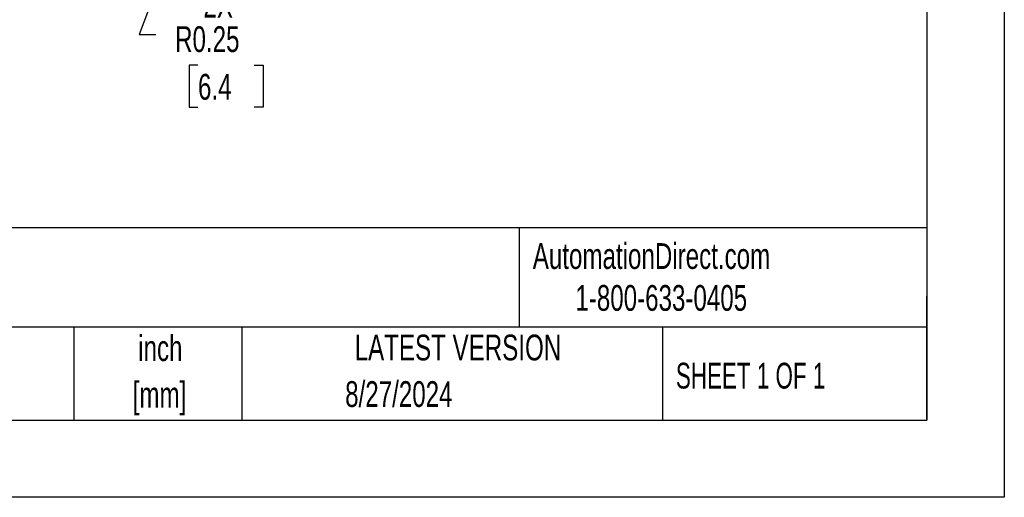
# Model space of a CAD drawing. Header units: inches. Extents: x 0 to 44, y 0 to 34.
# Tile 5 of 10: x 31.3 to 44, y 0 to 6.2. Entities that reach past the tile are written whole.
import ezdxf

# ---------------------------------------------------------------- set-up
doc = ezdxf.new("R2010")
doc.units = ezdxf.units.IN
doc.header["$LTSCALE"] = 4
doc.header["$MEASUREMENT"] = 0
doc.linetypes.add('CENTERX2', pattern=[0.8, 0.5, -0.1, 0.1, -0.1])
doc.layers.add('DIMENSIONS', color=140, linetype='Continuous', lineweight=25)
doc.layers.add('TEXT', color=140, linetype='Continuous', lineweight=25)
doc.styles.add('SLDTEXTSTYLE0', font='TXT', dxfattribs={"width": 0.7})
doc.styles.add('SLDTEXTSTYLE1', font='TXT', dxfattribs={"width": 0.65})
doc.dimstyles.new('SLDDIMSTYLE8', dxfattribs={"dimtxt": 0.339844, "dimasz": 0.52, "dimexe": 0, "dimexo": 0.0625, "dimgap": 0.084961, "dimtad": 0, "dimtih": 1, "dimtoh": 1, "dimrnd": 1e-09, "dimdsep": 46, "dimtxsty": 'SLDTEXTSTYLE0', "dimsah": 1, "dimcen": 0, "dimadec": 0, "dimazin": 2, "dimtfac": 1, "dimtofl": 0, "dimtmove": 0, "dimatfit": 3, "dimfxl": 0, "dimfrac": 2, "dimtolj": 1, "dimtzin": 12, "dimarcsym": 0})

# ---------------------------------------------------------------- blocks, each defined once
blk = doc.blocks.new('SW_NOTE_0_1')
at = {"layer": 'TEXT', "color": 0, "linetype": 'CENTERX2', "lineweight": 18, "char_height": 0.3333, "attachment_point": 2, "style": 'SLDTEXTSTYLE0'}
for s, insert in [('inch', (0.5, 0.43)), ('[mm]', (0.489, -0.172))]:
    blk.add_mtext(s, dxfattribs=dict(at, insert=insert))
blk = doc.blocks.new('_D_13')
at = {"layer": 'DIMENSIONS'}
for p, q in [((33.81, 8.62), (32.815, 5.986)), ((32.815, 5.986), (33.031, 5.986)), ((33.577, 5.588), (33.463, 5.588)), ((33.463, 5.588), (33.463, 5.048)), ((34.304, 5.588), (34.418, 5.588)), ((34.418, 5.588), (34.418, 5.048)), ((33.463, 5.048), (33.577, 5.048)), ((34.418, 5.048), (34.304, 5.048))]:
    blk.add_line(p, q, dxfattribs=at)
blk.add_solid([(33.81, 8.62), (33.552, 8.162), (33.701, 8.105)], dxfattribs=at)
at = {"layer": 'DIMENSIONS', "char_height": 0.3333, "attachment_point": 1, "style": 'SLDTEXTSTYLE0'}
for s, insert in [('2X', (33.647, 6.538)), ('R0.25', (33.281, 6.093)), ('6.4', (33.577, 5.477))]:
    blk.add_mtext(s, dxfattribs=dict(at, insert=insert))

msp = doc.modelspace()

# ---------------------------------------------------------------- linework, layer by layer
at = {"color": 7, "linetype": 'Continuous'}
for p, q in [((44.000389, 34.000421), (44.000389, 0.000421)), ((44.000389, 0.000421), (0.000389, 0.000421))]:
    msp.add_line(p, q, dxfattribs=at)
at = {"layer": 'TEXT'}
for p, q in [((43, 33), (43, 1)), ((43, 3.484426), (1, 3.484426)), ((37.728406, 3.484426), (37.728406, 2.2)), ((43, 1), (43, 2.6)), ((43, 2.2), (1, 2.2)), ((31.972331, 2.2), (31.972331, 1)), ((34.143637, 2.2), (34.143637, 1)), ((39.58248, 2.2), (39.58248, 1)), ((1, 1), (43, 1))]:
    msp.add_line(p, q, dxfattribs=at)

# ---------------------------------------------------------------- block references
at = {"layer": 'TEXT', "linetype": 'CENTERX2', "lineweight": 18}
msp.add_blockref('SW_NOTE_0_1', (32.590394, 1.666648), dxfattribs=at)

# ---------------------------------------------------------------- texts
for s, insert, char_height, attachment_point, style in [('HS35AY1CDU1EA000', (25.061591, 3.17258), 0.58333333, 1, 'SLDTEXTSTYLE0'), ('AutomationDirect.com', (37.904718, 3.287643), 0.33333333, 1, 'SLDTEXTSTYLE0'), ('1-800-633-0405', (38.455367, 2.745988), 0.33333333, 1, 'SLDTEXTSTYLE0'), ('LATEST VERSION', (36.937344, 2.104566), 0.33333333, 2, 'SLDTEXTSTYLE0'), ('SHEET 1 OF 1', (39.754533, 1.740392), 0.33333333, 1, 'SLDTEXTSTYLE1'), ('8/27/2024', (36.173463, 1.502463), 0.3333333, 2, 'SLDTEXTSTYLE0')]:
    msp.add_mtext(s, dxfattribs=dict(at, insert=insert, char_height=char_height, attachment_point=attachment_point, style=style))

# ---------------------------------------------------------------- dimensions: what is measured, and where the dimension line sits
at = {"layer": 'DIMENSIONS'}
dim = msp.add_radius_dim(center=(33.898623, 8.853832), mpoint=(33.810304, 8.619952), text='2X\\P<>', dimstyle='SLDDIMSTYLE8', dxfattribs=at)
dim.commit()
dim.dimension.update_dxf_attribs({"geometry": '_D_13', "text_midpoint": (33.940709, 5.809931), "dimtype": 164})

doc.saveas('drawing.dxf')
